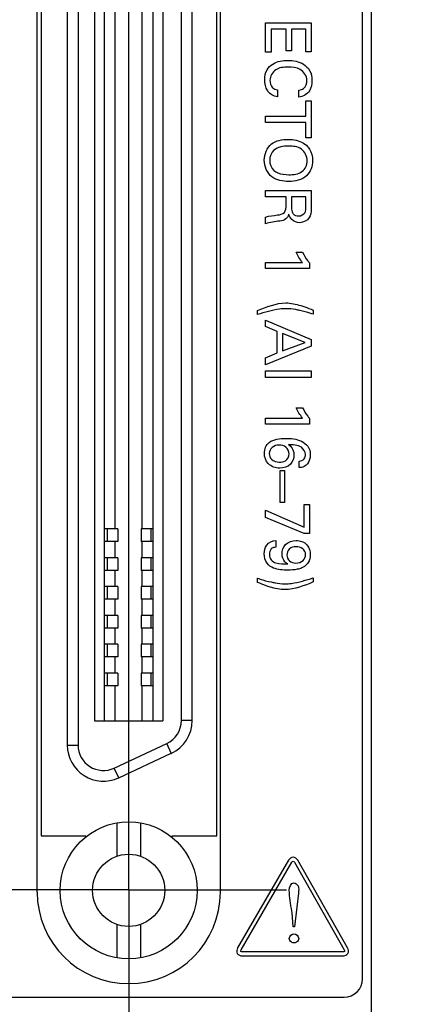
# Model space of a CAD drawing. Header units: inches. Extents: x 0.2 to 16.8, y 0.1 to 10.8.
# Tile 4 of 27: x 3.123 to 3.564, y 4.491 to 5.566. Entities that reach past the tile are written whole.
import ezdxf

# ---------------------------------------------------------------- set-up
doc = ezdxf.new("R2010")
doc.units = ezdxf.units.IN
doc.header["$LTSCALE"] = 0.935
doc.header["$MEASUREMENT"] = 0
doc.linetypes.add('CENTER', pattern=[0.6, 0.375, -0.075, 0.075, -0.075])
doc.layers.get('0').update_dxf_attribs({"linetype": 'CONTINUOUS'})
doc.layers.add('02___PRT_ALL_AXES', color=7, linetype='CONTINUOUS')
doc.layers.add('DIMENSIONS', color=7, linetype='CONTINUOUS')
doc.styles.get("Standard").update_dxf_attribs({"font": 'txt', "width": 0.8})
doc.dimstyles.new('DIMSTYLE_1', dxfattribs={"dimtxt": 0.125, "dimasz": 0.18, "dimexe": 0.125, "dimexo": 0.0625, "dimgap": 0.0625, "dimtad": 0, "dimtih": 1, "dimtoh": 1, "dimzin": 4, "dimdsep": 46, "dimtxsty": 'STANDARD', "dimblk": '_FILLED', "dimblk1": '_FILLED', "dimblk2": '_FILLED', "dimcen": 0.09, "dimadec": 0, "dimazin": 0, "dimtp": 0.001, "dimtm": 0.001, "dimtfac": 1, "dimtofl": 0, "dimtmove": 0, "dimatfit": 3, "dimldrblk": '_FILLED', "dimfxl": 1, "dimtolj": 1, "dimtzin": 4, "dimarcsym": 0})

# ---------------------------------------------------------------- blocks, each defined once
blk = doc.blocks.new('_FILLED')
at = {"color": 0, "linetype": 'BYBLOCK'}
blk.add_solid([(0, 0), (-1, 0.1736), (-1, -0.1736)], dxfattribs=at)
blk = doc.blocks.new('*D1')
at = {"layer": 'DIMENSIONS', "color": 2, "linetype": 'CONTINUOUS'}
for p, q in [((3.0122, 4.6786), (3.0122, 9.4941)), ((3.2422, 4.6786), (3.2422, 9.4941)), ((3.0122, 9.3691), (2.6522, 9.3691)), ((3.2422, 9.3691), (3.4977, 9.3691))]:
    blk.add_line(p, q, dxfattribs=at)
at = {"layer": 'DIMENSIONS', "color": 2, "linetype": 'CONTINUOUS', "xscale": 0.18, "yscale": 0.18, "zscale": 0.18}
blk.add_blockref('_FILLED', (3.0122, 9.3691), dxfattribs=at)
at = {"layer": 'DIMENSIONS', "color": 2, "linetype": 'CONTINUOUS', "xscale": 0.18, "yscale": 0.18, "zscale": 0.18, "rotation": 180}
blk.add_blockref('_FILLED', (3.2422, 9.3691), dxfattribs=at)
at = {"layer": 'DIMENSIONS', "color": 2, "linetype": 'CONTINUOUS', "insert": (3.5602, 9.4316), "char_height": 0.125, "width": 0.925, "attachment_point": 1, "line_spacing_factor": 0.9}
blk.add_mtext('.23{\\Ftxt.shx;\\W1.000000;\\H0.125000; }[5.8]', dxfattribs=at)

msp = doc.modelspace()

# ---------------------------------------------------------------- linework, layer by layer
at = {"color": 7, "linetype": 'CONTINUOUS'}
for p, q in [((3.5072, 3.4814), (3.5072, 8.6191)), ((3.4972, 4.5191), (3.4972, 8.5891)), ((3.142, 4.6138), (3.142, 6.0988)), ((3.342, 4.6138), (3.342, 6.0988)), ((3.1749, 5.9415), (3.1749, 4.7742)), ((3.1868, 5.9415), (3.1868, 4.7742)), ((3.2045, 5.9149), (3.2045, 4.8007)), ((3.2153, 5.9149), (3.2153, 4.8007)), ((3.2684, 5.9149), (3.2684, 4.8007)), ((3.2793, 5.9149), (3.2793, 4.8007)), ((3.2994, 4.801), (3.2994, 5.9147)), ((3.3112, 4.801), (3.3112, 5.9147)), ((3.2271, 5.0104), (3.2271, 5.7053)), ((3.2566, 5.0104), (3.2566, 5.7053)), ((3.2299, 5.0104), (3.2153, 5.0104)), ((3.2188, 4.9966), (3.2188, 5.0104)), ((3.2299, 5.0104), (3.2299, 4.9966)), ((3.2684, 5.0104), (3.2555, 5.0104)), ((3.2555, 5.0104), (3.2555, 4.9966)), ((3.2665, 4.9966), (3.2665, 5.0104)), ((3.2299, 4.9966), (3.2153, 4.9966)), ((3.2271, 4.9789), (3.2271, 4.9966)), ((3.2684, 4.9966), (3.2555, 4.9966)), ((3.2566, 4.9789), (3.2566, 4.9966)), ((3.2299, 4.9789), (3.2153, 4.9789)), ((3.2188, 4.9651), (3.2188, 4.9789)), ((3.2299, 4.9789), (3.2299, 4.9651)), ((3.2684, 4.9789), (3.2555, 4.9789)), ((3.2555, 4.9789), (3.2555, 4.9651)), ((3.2665, 4.9651), (3.2665, 4.9789)), ((3.2299, 4.9651), (3.2153, 4.9651)), ((3.2271, 4.9474), (3.2271, 4.9651)), ((3.2684, 4.9651), (3.2555, 4.9651)), ((3.2566, 4.9474), (3.2566, 4.9651)), ((3.2299, 4.9474), (3.2153, 4.9474)), ((3.2188, 4.9336), (3.2188, 4.9474)), ((3.2299, 4.9474), (3.2299, 4.9336)), ((3.2684, 4.9474), (3.2555, 4.9474)), ((3.2555, 4.9474), (3.2555, 4.9336)), ((3.2665, 4.9336), (3.2665, 4.9474)), ((3.2299, 4.9336), (3.2153, 4.9336)), ((3.2271, 4.9159), (3.2271, 4.9336)), ((3.2684, 4.9336), (3.2555, 4.9336)), ((3.2566, 4.9159), (3.2566, 4.9336)), ((3.2299, 4.9159), (3.2153, 4.9159)), ((3.2188, 4.9021), (3.2188, 4.9159)), ((3.2299, 4.9159), (3.2299, 4.9021)), ((3.2684, 4.9159), (3.2555, 4.9159)), ((3.2555, 4.9159), (3.2555, 4.9021)), ((3.2665, 4.9021), (3.2665, 4.9159)), ((3.2299, 4.9021), (3.2153, 4.9021)), ((3.2271, 4.8844), (3.2271, 4.9021)), ((3.2684, 4.9021), (3.2555, 4.9021)), ((3.2566, 4.8844), (3.2566, 4.9021)), ((3.2299, 4.8844), (3.2153, 4.8844)), ((3.2188, 4.8706), (3.2188, 4.8844)), ((3.2299, 4.8844), (3.2299, 4.8706)), ((3.2684, 4.8844), (3.2555, 4.8844)), ((3.2555, 4.8844), (3.2555, 4.8706)), ((3.2665, 4.8706), (3.2665, 4.8844)), ((3.2299, 4.8706), (3.2153, 4.8706)), ((3.2271, 4.8529), (3.2271, 4.8706)), ((3.2684, 4.8706), (3.2555, 4.8706)), ((3.2566, 4.8529), (3.2566, 4.8706)), ((3.2299, 4.8529), (3.2153, 4.8529)), ((3.2188, 4.8391), (3.2188, 4.8529)), ((3.2299, 4.8529), (3.2299, 4.8391)), ((3.2684, 4.8529), (3.2555, 4.8529)), ((3.2555, 4.8529), (3.2555, 4.8391)), ((3.2665, 4.8391), (3.2665, 4.8529)), ((3.2299, 4.8391), (3.2153, 4.8391)), ((3.2271, 4.8007), (3.2271, 4.8391)), ((3.2684, 4.8391), (3.2555, 4.8391)), ((3.2566, 4.8007), (3.2566, 4.8391)), ((3.2045, 4.8007), (3.2793, 4.8007)), ((3.3112, 4.801), (3.2994, 4.801)), ((3.1749, 4.7742), (3.1868, 4.7742)), ((3.226, 4.7492), (3.2834, 4.776)), ((3.2884, 4.7653), (3.2834, 4.776)), ((3.231, 4.7385), (3.2884, 4.7653)), ((3.231, 4.7385), (3.226, 4.7492)), ((3.2291, 4.6894), (3.2291, 4.6529)), ((3.2547, 4.6894), (3.2547, 4.6529)), ((3.2291, 4.5785), (3.2291, 4.542)), ((3.2547, 4.5785), (3.2547, 4.542)), ((2.7492, 4.4991), (3.4772, 4.4991))]:
    msp.add_line(p, q, dxfattribs=at)
at = {"color": 40, "linetype": 'CONTINUOUS'}
for p, q in [((3.3912, 5.5628), (3.4413, 5.5628)), ((3.3912, 5.5308), (3.3912, 5.5628)), ((3.4413, 5.5628), (3.4413, 5.5314)), ((3.414, 5.5559), (3.3973, 5.5559)), ((3.3973, 5.5559), (3.3973, 5.5308)), ((3.414, 5.5325), (3.414, 5.5559)), ((3.4354, 5.5559), (3.4198, 5.5559)), ((3.4198, 5.5559), (3.4198, 5.5325)), ((3.4354, 5.5314), (3.4354, 5.5559)), ((3.3973, 5.5308), (3.3912, 5.5308)), ((3.4198, 5.5325), (3.414, 5.5325)), ((3.4413, 5.5314), (3.4354, 5.5314)), ((3.4044, 5.4897), (3.4044, 5.4821)), ((3.4278, 5.4819), (3.4278, 5.4893)), ((3.4354, 5.4779), (3.4413, 5.4779)), ((3.4354, 5.4611), (3.4354, 5.4779)), ((3.4413, 5.4779), (3.4413, 5.4374)), ((3.3912, 5.4611), (3.4354, 5.4611)), ((3.3912, 5.4542), (3.3912, 5.4611)), ((3.4354, 5.4542), (3.3912, 5.4542)), ((3.4354, 5.4374), (3.4354, 5.4542)), ((3.4413, 5.4374), (3.4354, 5.4374)), ((3.3912, 5.3797), (3.4413, 5.3797)), ((3.3912, 5.3728), (3.3912, 5.3797)), ((3.4413, 5.3797), (3.4413, 5.3618)), ((3.4138, 5.3728), (3.3912, 5.3728)), ((3.4138, 5.3641), (3.4138, 5.3728)), ((3.4355, 5.373), (3.4197, 5.373)), ((3.4197, 5.373), (3.4197, 5.362)), ((3.4355, 5.362), (3.4355, 5.373)), ((3.3912, 5.3434), (3.3912, 5.3508)), ((3.4247, 5.3124), (3.4317, 5.3124)), ((3.3912, 5.3012), (3.4317, 5.3012)), ((3.3912, 5.2946), (3.3912, 5.3012)), ((3.4393, 5.3008), (3.4393, 5.2946)), ((3.4393, 5.2946), (3.3912, 5.2946)), ((3.3826, 5.2443), (3.3826, 5.2488)), ((3.4434, 5.2493), (3.4434, 5.2447)), ((3.3912, 5.2384), (3.4413, 5.2173)), ((3.3912, 5.2313), (3.3912, 5.2384)), ((3.4042, 5.2258), (3.3912, 5.2313)), ((3.4042, 5.2025), (3.4042, 5.2258)), ((3.4345, 5.2139), (3.4099, 5.2236)), ((3.4099, 5.2236), (3.4099, 5.2046)), ((3.4413, 5.2173), (3.4413, 5.2098)), ((3.4413, 5.2098), (3.3912, 5.1895)), ((3.4099, 5.2046), (3.4345, 5.2139)), ((3.3912, 5.1971), (3.4042, 5.2025)), ((3.3912, 5.1895), (3.3912, 5.1971)), ((3.3912, 5.1828), (3.4413, 5.1828)), ((3.3912, 5.1758), (3.3912, 5.1828)), ((3.4413, 5.1828), (3.4413, 5.1758)), ((3.4413, 5.1758), (3.3912, 5.1758)), ((3.4247, 5.1426), (3.4317, 5.1426)), ((3.3912, 5.1314), (3.4317, 5.1314)), ((3.3912, 5.1248), (3.3912, 5.1314)), ((3.4393, 5.131), (3.4393, 5.1248)), ((3.4393, 5.1248), (3.3912, 5.1248)), ((3.4279, 5.0773), (3.4279, 5.0844)), ((3.4072, 5.0741), (3.4122, 5.0741)), ((3.4072, 5.0393), (3.4072, 5.0741)), ((3.4122, 5.0741), (3.4122, 5.0393)), ((3.4122, 5.0393), (3.4072, 5.0393)), ((3.4335, 5.037), (3.4393, 5.037)), ((3.4335, 5.0122), (3.4335, 5.037)), ((3.4393, 5.037), (3.4393, 5.0052)), ((3.3912, 5.0307), (3.4335, 5.0122)), ((3.3912, 5.0228), (3.3912, 5.0307)), ((3.4334, 5.0052), (3.3912, 5.0228)), ((3.4393, 5.0052), (3.4334, 5.0052)), ((3.4026, 4.9976), (3.4026, 4.9903)), ((3.3826, 4.9519), (3.3826, 4.9565)), ((3.4434, 4.9569), (3.4434, 4.9524)), ((3.4164, 4.6486), (3.3608, 4.5529)), ((3.3646, 4.5507), (3.4202, 4.6464)), ((3.4228, 4.6464), (3.4771, 4.5507)), ((3.4809, 4.5529), (3.4266, 4.6485)), ((3.4272, 4.6126), (3.4229, 4.576)), ((3.4216, 4.576), (3.4208, 4.5863)), ((3.4229, 4.576), (3.4216, 4.576)), ((3.4758, 4.5485), (3.3659, 4.5485)), ((3.3659, 4.5441), (3.4758, 4.5441))]:
    msp.add_line(p, q, dxfattribs=at)
at = {"color": 7, "linetype": 'CONTINUOUS'}
for radius in [0.0748, 0.0394]:
    msp.add_circle((3.2419, 4.6157), radius, dxfattribs=at)
for centre, radius, start, end in [((3.2718, 4.801), 0.0276, 295, 360), ((3.2718, 4.801), 0.0394, 295, 360), ((3.2143, 4.7742), 0.0394, 180, 295), ((3.2143, 4.7742), 0.0276, 180, 295), ((3.242, 4.6138), 0.1, 180, 360), ((3.4772, 4.5191), 0.02, 270, 360)]:
    msp.add_arc(centre, radius, start, end, dxfattribs=at)
at = {"color": 40, "linetype": 'CONTINUOUS'}
for points, knots in [([(3.3904, 5.5008), (3.3904, 5.5045), (3.3917, 5.5115), (3.401, 5.5204), (3.4101, 5.5219), (3.4157, 5.5219)], [0, 0, 0, 0, 0.299485, 0.545476, 1, 1, 1, 1]), ([(3.4157, 5.5219), (3.4216, 5.5219), (3.4311, 5.5202), (3.4407, 5.5109), (3.442, 5.5037), (3.442, 5.4999)], [0, 0, 0, 0, 0.460519, 0.705667, 1, 1, 1, 1]), ([(3.4158, 5.5144), (3.4112, 5.5144), (3.4015, 5.514), (3.3961, 5.5046), (3.3961, 5.5003)], [0, 0, 0, 0, 0.512169, 1, 1, 1, 1]), ([(3.4365, 5.5002), (3.4365, 5.5048), (3.4301, 5.5141), (3.4203, 5.5144), (3.4158, 5.5144)], [0, 0, 0, 0, 0.499849, 1, 1, 1, 1]), ([(3.4044, 5.4821), (3.4002, 5.4825), (3.392, 5.4877), (3.3904, 5.4966), (3.3904, 5.5008)], [0, 0, 0, 0, 0.497268, 1, 1, 1, 1]), ([(3.4278, 5.4893), (3.4296, 5.4896), (3.4347, 5.4911), (3.4365, 5.497), (3.4365, 5.5002)], [0, 0, 0, 0, 0.355783, 1, 1, 1, 1]), ([(3.442, 5.4999), (3.442, 5.496), (3.4407, 5.4872), (3.4322, 5.4823), (3.4278, 5.4819)], [0, 0, 0, 0, 0.469052, 1, 1, 1, 1]), ([(3.39, 5.413), (3.39, 5.4194), (3.3954, 5.4336), (3.4097, 5.4356), (3.4159, 5.4356)], [0, 0, 0, 0, 0.507876, 1, 1, 1, 1]), ([(3.4159, 5.4356), (3.4175, 5.4356), (3.4245, 5.4353), (3.4319, 5.4329), (3.4359, 5.4292)], [0, 0, 0, 0, 0.221479, 1, 1, 1, 1]), ([(3.4368, 5.4123), (3.4368, 5.4171), (3.4318, 5.4276), (3.4211, 5.4283), (3.4163, 5.4283)], [0, 0, 0, 0, 0.496519, 1, 1, 1, 1]), ([(3.4359, 5.4292), (3.4372, 5.4279), (3.4412, 5.4232), (3.4427, 5.4168), (3.4427, 5.4124)], [0, 0, 0, 0, 0.292928, 1, 1, 1, 1]), ([(3.4167, 5.3897), (3.4104, 5.3897), (3.3959, 5.3918), (3.39, 5.4063), (3.39, 5.413)], [0, 0, 0, 0, 0.485987, 1, 1, 1, 1]), ([(3.4427, 5.4124), (3.4427, 5.4065), (3.4379, 5.3925), (3.4235, 5.3897), (3.4167, 5.3897)], [0, 0, 0, 0, 0.46743, 1, 1, 1, 1]), ([(3.4168, 5.3971), (3.4217, 5.3971), (3.4322, 5.3978), (3.4368, 5.4079), (3.4368, 5.4123)], [0, 0, 0, 0, 0.525915, 1, 1, 1, 1]), ([(3.4005, 5.4016), (3.4017, 5.4006), (3.4068, 5.3978), (3.4127, 5.3971), (3.4168, 5.3971)], [0, 0, 0, 0, 0.282154, 1, 1, 1, 1]), ([(3.4044, 5.3531), (3.407, 5.3534), (3.4136, 5.3545), (3.4138, 5.3612), (3.4138, 5.3641)], [0, 0, 0, 0, 0.479711, 1, 1, 1, 1]), ([(3.4166, 5.3541), (3.4161, 5.3522), (3.4141, 5.3477), (3.4093, 5.3468), (3.4069, 5.3465)], [0, 0, 0, 0, 0.46358, 1, 1, 1, 1]), ([(3.4197, 5.362), (3.4197, 5.3616), (3.4198, 5.3594), (3.4199, 5.357), (3.4208, 5.3554)], [0, 0, 0, 0, 0.162293, 1, 1, 1, 1]), ([(3.4208, 5.3554), (3.421, 5.3551), (3.4225, 5.353), (3.4253, 5.352), (3.4274, 5.352)], [0, 0, 0, 0, 0.15404, 1, 1, 1, 1]), ([(3.4274, 5.352), (3.4301, 5.352), (3.4355, 5.3548), (3.4355, 5.3599), (3.4355, 5.362)], [0, 0, 0, 0, 0.570835, 1, 1, 1, 1]), ([(3.4413, 5.3618), (3.4413, 5.361), (3.4413, 5.3571), (3.4407, 5.3529), (3.439, 5.3502)], [0, 0, 0, 0, 0.200024, 1, 1, 1, 1]), ([(3.4317, 5.3124), (3.4334, 5.3092), (3.4358, 5.3052), (3.4386, 5.3015), (3.4393, 5.3008)], [0, 0, 0, 0, 0.787422, 1, 1, 1, 1]), ([(3.4137, 5.2508), (3.4113, 5.2508), (3.4007, 5.2501), (3.3905, 5.2467), (3.3826, 5.2443)], [0, 0, 0, 0, 0.225471, 1, 1, 1, 1]), ([(3.4287, 5.2488), (3.4272, 5.2492), (3.4223, 5.2502), (3.4172, 5.2508), (3.4137, 5.2508)], [0, 0, 0, 0, 0.29902, 1, 1, 1, 1]), ([(3.4434, 5.2447), (3.4425, 5.245), (3.4376, 5.2466), (3.4327, 5.2479), (3.4287, 5.2488)], [0, 0, 0, 0, 0.192912, 1, 1, 1, 1]), ([(3.4297, 5.2542), (3.4312, 5.2538), (3.4358, 5.2523), (3.4403, 5.2505), (3.4434, 5.2493)], [0, 0, 0, 0, 0.315352, 1, 1, 1, 1]), ([(3.4317, 5.1426), (3.4334, 5.1394), (3.4358, 5.1354), (3.4386, 5.1317), (3.4393, 5.131)], [0, 0, 0, 0, 0.787871, 1, 1, 1, 1]), ([(3.413, 5.1092), (3.419, 5.1092), (3.4282, 5.1083), (3.4385, 5.101), (3.4402, 5.0946), (3.4402, 5.0914)], [0, 0, 0, 0, 0.492488, 0.734386, 1, 1, 1, 1]), ([(3.4062, 5.1019), (3.4035, 5.1019), (3.398, 5.1004), (3.3954, 5.0951), (3.3954, 5.0926)], [0, 0, 0, 0, 0.528392, 1, 1, 1, 1]), ([(3.417, 5.0923), (3.417, 5.0949), (3.4145, 5.1005), (3.4088, 5.1019), (3.4062, 5.1019)], [0, 0, 0, 0, 0.504224, 1, 1, 1, 1]), ([(3.4163, 5.1024), (3.4169, 5.1019), (3.4205, 5.0995), (3.4224, 5.0947), (3.4224, 5.0912)], [0, 0, 0, 0, 0.181123, 1, 1, 1, 1]), ([(3.435, 5.0917), (3.435, 5.0947), (3.4296, 5.1024), (3.4211, 5.1021), (3.4163, 5.1024)], [0, 0, 0, 0, 0.381981, 1, 1, 1, 1]), ([(3.4069, 5.0766), (3.4024, 5.0766), (3.3931, 5.0798), (3.3901, 5.0889), (3.3901, 5.0929)], [0, 0, 0, 0, 0.530772, 1, 1, 1, 1]), ([(3.3954, 5.0926), (3.3954, 5.0904), (3.3975, 5.0848), (3.4033, 5.0833), (3.4063, 5.0833)], [0, 0, 0, 0, 0.430368, 1, 1, 1, 1]), ([(3.4063, 5.0833), (3.4086, 5.0833), (3.4141, 5.0839), (3.417, 5.0894), (3.417, 5.0923)], [0, 0, 0, 0, 0.443832, 1, 1, 1, 1]), ([(3.4224, 5.0912), (3.4224, 5.0875), (3.4196, 5.0792), (3.411, 5.0766), (3.4069, 5.0766)], [0, 0, 0, 0, 0.469648, 1, 1, 1, 1]), ([(3.4279, 5.0844), (3.4299, 5.0845), (3.4341, 5.086), (3.435, 5.0901), (3.435, 5.0917)], [0, 0, 0, 0, 0.554943, 1, 1, 1, 1]), ([(3.4402, 5.0914), (3.4402, 5.09), (3.4398, 5.0857), (3.4377, 5.0817), (3.4356, 5.0798)], [0, 0, 0, 0, 0.337112, 1, 1, 1, 1]), ([(3.4356, 5.0798), (3.435, 5.0793), (3.4327, 5.0777), (3.4298, 5.0773), (3.4279, 5.0773)], [0, 0, 0, 0, 0.310019, 1, 1, 1, 1]), ([(3.39, 4.9831), (3.39, 4.9864), (3.3912, 4.9941), (3.3989, 4.9975), (3.4026, 4.9976)], [0, 0, 0, 0, 0.470124, 1, 1, 1, 1]), ([(3.4026, 4.9903), (3.4008, 4.9903), (3.3965, 4.9891), (3.3955, 4.9846), (3.3955, 4.9826)], [0, 0, 0, 0, 0.466137, 1, 1, 1, 1]), ([(3.4094, 4.983), (3.4094, 4.9867), (3.4122, 4.9949), (3.4206, 4.9977), (3.4247, 4.9977)], [0, 0, 0, 0, 0.471203, 1, 1, 1, 1]), ([(3.4246, 4.9909), (3.422, 4.9909), (3.4166, 4.9895), (3.4147, 4.9841), (3.4147, 4.9818)], [0, 0, 0, 0, 0.52342, 1, 1, 1, 1]), ([(3.435, 4.9823), (3.435, 4.9846), (3.4325, 4.9899), (3.4271, 4.9909), (3.4246, 4.9909)], [0, 0, 0, 0, 0.481811, 1, 1, 1, 1]), ([(3.4247, 4.9977), (3.4289, 4.9977), (3.4378, 4.9947), (3.4402, 4.986), (3.4402, 4.9823)], [0, 0, 0, 0, 0.535334, 1, 1, 1, 1]), ([(3.4154, 4.9654), (3.4103, 4.9654), (3.4019, 4.9657), (3.3916, 4.9726), (3.39, 4.9796), (3.39, 4.9831)], [0, 0, 0, 0, 0.443775, 0.695717, 1, 1, 1, 1]), ([(3.3955, 4.9826), (3.3955, 4.9804), (3.3968, 4.9759), (3.4048, 4.9719), (3.4112, 4.9721), (3.4155, 4.9723)], [0, 0, 0, 0, 0.255348, 0.491927, 1, 1, 1, 1]), ([(3.4155, 4.9723), (3.4144, 4.9728), (3.4109, 4.9754), (3.4094, 4.98), (3.4094, 4.983)], [0, 0, 0, 0, 0.287747, 1, 1, 1, 1]), ([(3.4147, 4.9818), (3.4147, 4.9795), (3.4168, 4.9743), (3.422, 4.973), (3.4245, 4.973)], [0, 0, 0, 0, 0.483788, 1, 1, 1, 1]), ([(3.4245, 4.973), (3.4273, 4.973), (3.4329, 4.9746), (3.435, 4.98), (3.435, 4.9823)], [0, 0, 0, 0, 0.546507, 1, 1, 1, 1]), ([(3.4402, 4.9823), (3.4402, 4.9793), (3.4386, 4.9721), (3.4321, 4.9679), (3.4283, 4.9668)], [0, 0, 0, 0, 0.431418, 1, 1, 1, 1]), ([(3.3826, 4.9565), (3.3836, 4.9562), (3.3884, 4.9546), (3.3934, 4.9532), (3.3974, 4.9524)], [0, 0, 0, 0, 0.194601, 1, 1, 1, 1]), ([(3.4124, 4.9504), (3.4148, 4.9504), (3.4254, 4.9511), (3.4356, 4.9545), (3.4434, 4.9569)], [0, 0, 0, 0, 0.224698, 1, 1, 1, 1]), ([(3.4283, 4.9668), (3.4276, 4.9666), (3.4234, 4.9655), (3.419, 4.9654), (3.4154, 4.9654)], [0, 0, 0, 0, 0.184268, 1, 1, 1, 1]), ([(3.3964, 4.9469), (3.3949, 4.9474), (3.3903, 4.9489), (3.3857, 4.9506), (3.3826, 4.9519)], [0, 0, 0, 0, 0.314399, 1, 1, 1, 1]), ([(3.3974, 4.9524), (3.3989, 4.952), (3.4038, 4.951), (3.4089, 4.9504), (3.4124, 4.9504)], [0, 0, 0, 0, 0.297418, 1, 1, 1, 1]), ([(3.4222, 4.6238), (3.4241, 4.6238), (3.4285, 4.6202), (3.4276, 4.6153), (3.4272, 4.6126)], [0, 0, 0, 0, 0.411909, 1, 1, 1, 1]), ([(3.4208, 4.5863), (3.4206, 4.5886), (3.4194, 4.5984), (3.4173, 4.6082), (3.4173, 4.6158)], [0, 0, 0, 0, 0.231526, 1, 1, 1, 1]), ([(3.4224, 4.5583), (3.4206, 4.5583), (3.4177, 4.5597), (3.4173, 4.5623), (3.4173, 4.5631)], [0, 0, 0, 0, 0.691283, 1, 1, 1, 1]), ([(3.4276, 4.5631), (3.4276, 4.5624), (3.4271, 4.5597), (3.4242, 4.5583), (3.4224, 4.5583)], [0, 0, 0, 0, 0.29467, 1, 1, 1, 1])]:
    msp.add_open_spline(points, degree=3, knots=knots, dxfattribs=at)
for points in [[(3.3961, 5.5003), (3.3961, 5.4974), (3.397, 5.4941), (3.3991, 5.4921)], [(3.3991, 5.4921), (3.4005, 5.4908), (3.4025, 5.49), (3.4044, 5.4897)], [(3.4005, 5.4239), (3.3973, 5.4214), (3.3959, 5.4168), (3.3959, 5.4128)], [(3.4163, 5.4283), (3.4108, 5.4283), (3.4047, 5.4273), (3.4005, 5.4239)], [(3.3959, 5.4128), (3.3959, 5.4087), (3.3974, 5.4042), (3.4005, 5.4016)], [(3.4199, 5.3482), (3.4183, 5.3498), (3.4172, 5.352), (3.4166, 5.3541)], [(3.3912, 5.3508), (3.3954, 5.3522), (3.4, 5.3525), (3.4044, 5.3531)], [(3.4069, 5.3465), (3.4016, 5.3459), (3.3962, 5.3451), (3.3912, 5.3434)], [(3.4288, 5.3447), (3.4256, 5.3447), (3.4221, 5.346), (3.4199, 5.3482)], [(3.439, 5.3502), (3.4369, 5.347), (3.4326, 5.3447), (3.4288, 5.3447)], [(3.4317, 5.3012), (3.4289, 5.3046), (3.4266, 5.3085), (3.4247, 5.3124)], [(3.3826, 5.2488), (3.3925, 5.2528), (3.4029, 5.2571), (3.4135, 5.2571)], [(3.4135, 5.2571), (3.419, 5.2571), (3.4245, 5.2558), (3.4297, 5.2542)], [(3.4317, 5.1314), (3.4289, 5.1348), (3.4266, 5.1387), (3.4247, 5.1426)], [(3.3953, 5.1048), (3.4002, 5.1084), (3.407, 5.1092), (3.413, 5.1092)], [(3.3901, 5.0929), (3.3901, 5.0972), (3.3919, 5.1022), (3.3953, 5.1048)], [(3.4126, 4.9441), (3.4071, 4.9441), (3.4016, 4.9453), (3.3964, 4.9469)], [(3.4434, 4.9524), (3.4336, 4.9484), (3.4232, 4.9441), (3.4126, 4.9441)], [(3.4216, 4.6519), (3.4195, 4.652), (3.4175, 4.6503), (3.4164, 4.6486)], [(3.4202, 4.6464), (3.4205, 4.6469), (3.421, 4.6475), (3.4216, 4.6475)], [(3.4266, 4.6485), (3.4256, 4.6503), (3.4236, 4.6519), (3.4216, 4.6519)], [(3.4216, 4.6475), (3.4221, 4.6475), (3.4225, 4.6468), (3.4228, 4.6464)], [(3.4173, 4.6158), (3.4173, 4.6189), (3.4191, 4.6238), (3.4222, 4.6238)], [(3.4173, 4.5631), (3.4173, 4.5656), (3.42, 4.5683), (3.4224, 4.5683)], [(3.4224, 4.5683), (3.4248, 4.5683), (3.4276, 4.5656), (3.4276, 4.5631)], [(3.3608, 4.5529), (3.3598, 4.5511), (3.3594, 4.5486), (3.3604, 4.5468)], [(3.3642, 4.549), (3.364, 4.5495), (3.3643, 4.5502), (3.3646, 4.5507)], [(3.3659, 4.5485), (3.3653, 4.5485), (3.3645, 4.5485), (3.3642, 4.549)], [(3.4774, 4.549), (3.4772, 4.5485), (3.4764, 4.5485), (3.4758, 4.5485)], [(3.4771, 4.5507), (3.4774, 4.5502), (3.4778, 4.5495), (3.4774, 4.549)], [(3.4812, 4.5468), (3.4823, 4.5486), (3.482, 4.5511), (3.4809, 4.5529)], [(3.3604, 4.5468), (3.3614, 4.545), (3.3638, 4.5441), (3.3659, 4.5441)], [(3.4758, 4.5441), (3.4778, 4.5441), (3.4802, 4.545), (3.4812, 4.5468)]]:
    msp.add_open_spline(points, degree=3, dxfattribs=at)
at = {"layer": '02___PRT_ALL_AXES', "color": 7, "linetype": 'CONTINUOUS'}
for p, q in [((3.1462, 6.0411), (3.1462, 4.6751)), ((3.3382, 4.6751), (3.3382, 6.0411)), ((3.1462, 4.6751), (3.1952, 4.6751)), ((3.1952, 4.6751), (3.1952, 4.6741)), ((3.2892, 4.6751), (3.3382, 4.6751)), ((3.2892, 4.6736), (3.2892, 4.6751))]:
    msp.add_line(p, q, dxfattribs=at)
at = {"layer": '02___PRT_ALL_AXES', "color": 7, "linetype": 'CENTER'}
for q in [(3.2422, 4.7881), (3.0702, 4.6161), (3.4142, 4.6161), (3.2422, 4.4441)]:
    msp.add_line((3.2422, 4.6161), q, dxfattribs=at)

# ---------------------------------------------------------------- dimensions: what is measured, and where the dimension line sits
at = {"layer": 'DIMENSIONS', "color": 2, "linetype": 'CONTINUOUS'}
dim = msp.add_linear_dim(base=(3.2422, 9.3691), p1=(3.0122, 4.6161), p2=(3.2422, 4.6161), dimstyle='DIMSTYLE_1', dxfattribs=at)
dim.commit()
dim.dimension.update_dxf_attribs({"geometry": '*D1', "text_midpoint": (4.0227, 9.3691), "dimtype": 160})

doc.saveas('drawing.dxf')
